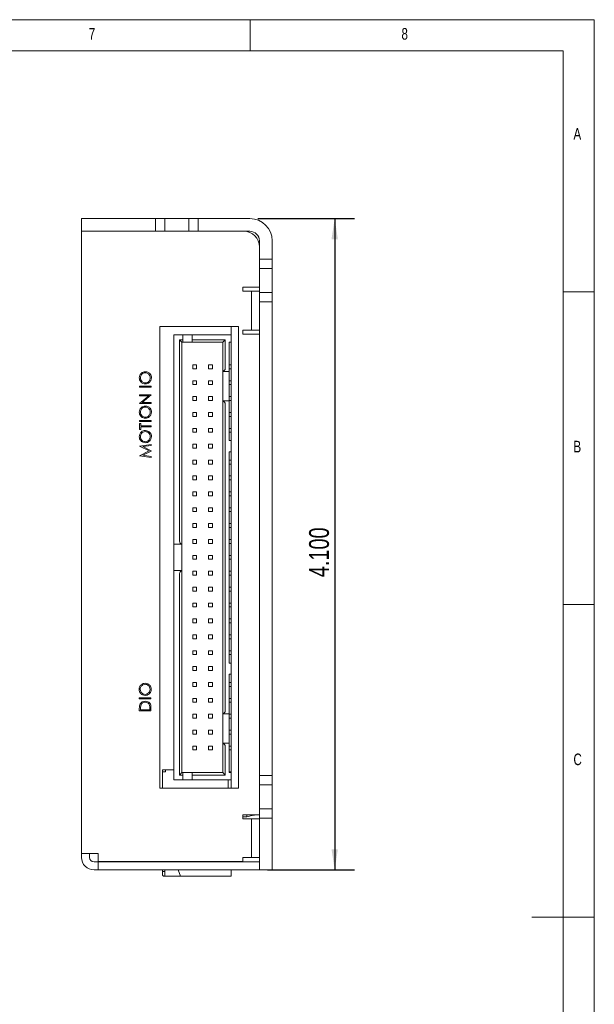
# Model space of a CAD drawing. Header units: inches. Extents: x 0.2 to 16.3, y 0.2 to 11.5.
# Tile 23 of 23: x 12.7 to 16.3, y 5.3 to 11.5. Entities that reach past the tile are written whole.
import ezdxf

# ---------------------------------------------------------------- set-up
doc = ezdxf.new("R2010")
doc.units = ezdxf.units.IN
doc.header["$MEASUREMENT"] = 0
doc.layers.add('FORMAT', color=7, linetype='Continuous')
doc.styles.add('SLDTEXTSTYLE0', font='TXT', dxfattribs={"width": 0.75})
doc.dimstyles.new('SLDDIMSTYLE0', dxfattribs={"dimtxt": 0.125, "dimasz": 0.13, "dimexe": 0, "dimexo": 0.0625, "dimgap": 0.03125, "dimtad": 2, "dimdec": 3, "dimzin": 4, "dimdsep": 46, "dimtxsty": 'Standard', "dimsah": 1, "dimcen": 0.09, "dimadec": 0, "dimazin": 0, "dimtfac": 1, "dimtdec": 3, "dimtofl": 0, "dimtmove": 0, "dimatfit": 3, "dimfxl": 0, "dimtolj": 1, "dimtzin": 12, "dimarcsym": 0})

# ---------------------------------------------------------------- blocks, each defined once
blk = doc.blocks.new('*D20')
at = {"layer": 'FORMAT'}
for p, q in [((14.2206, 10.2443), (14.8293, 10.2443)), ((14.7043, 10.2443), (14.7043, 6.1443)), ((14.2806, 6.1443), (14.8293, 6.1443))]:
    blk.add_line(p, q, dxfattribs=at)
for points in [[(14.7043, 10.2443), (14.6843, 10.1143), (14.7243, 10.1143)], [(14.7043, 6.1443), (14.7243, 6.2743), (14.6843, 6.2743)]]:
    blk.add_solid(points, dxfattribs=at)
at = {"layer": 'FORMAT', "insert": (14.5431, 7.9865), "char_height": 0.125, "attachment_point": 1, "rotation": 90, "style": 'SLDTEXTSTYLE0'}
blk.add_mtext('4.100', dxfattribs=at)

msp = doc.modelspace()

# ---------------------------------------------------------------- linework, layer by layer
at = {"color": 7, "linetype": 'Continuous', "lineweight": 0}
for p, q in [((16.3386, 11.4961), (0.1969, 11.4961)), ((14.1732, 11.2992), (14.1732, 11.4961)), ((16.3386, 0.1969), (16.3386, 11.4961)), ((16.1417, 11.2992), (0.3937, 11.2992)), ((16.1417, 11.2992), (16.1417, 2.372)), ((16.3386, 9.7835), (16.1417, 9.7835)), ((16.1417, 7.815), (16.3386, 7.815)), ((16.3386, 5.8465), (15.9449, 5.8465))]:
    msp.add_line(p, q, dxfattribs=at)
at = {"color": 7, "linetype": 'Continuous', "lineweight": 15}
for p, q in [((13.1106, 10.2443), (13.1106, 10.1643)), ((13.5756, 10.2443), (13.1106, 10.2443)), ((13.5756, 10.1643), (13.5756, 10.2443)), ((13.6356, 10.2443), (13.5756, 10.2443)), ((13.6356, 10.2443), (13.6356, 10.1643)), ((13.7856, 10.2443), (13.6356, 10.2443)), ((13.7856, 10.1643), (13.7856, 10.2443)), ((13.8456, 10.2443), (13.7856, 10.2443)), ((13.8456, 10.2443), (13.8456, 10.1643)), ((14.1706, 10.2443), (13.8456, 10.2443)), ((13.1106, 6.2483), (13.1106, 10.1643)), ((13.5756, 10.1643), (13.1106, 10.1643)), ((13.6356, 10.1643), (13.5756, 10.1643)), ((13.7856, 10.1643), (13.6356, 10.1643)), ((13.8456, 10.1643), (13.7856, 10.1643)), ((14.1706, 10.1643), (13.8456, 10.1643)), ((14.2306, 9.9893), (14.2306, 10.1043)), ((14.3106, 9.9893), (14.3106, 10.1043)), ((14.3106, 9.9893), (14.2306, 9.9893)), ((14.2306, 9.9293), (14.2306, 9.9893)), ((14.3106, 9.9293), (14.3106, 9.9893)), ((14.2306, 9.9293), (14.3106, 9.9293)), ((14.2306, 9.7793), (14.2306, 9.9293)), ((14.3106, 9.7793), (14.3106, 9.9293)), ((14.1266, 9.8118), (14.2306, 9.8118)), ((14.1266, 9.7868), (14.1266, 9.8118)), ((14.1516, 9.7868), (14.1266, 9.7868)), ((14.1806, 9.7868), (14.1516, 9.7868)), ((14.2306, 9.7868), (14.1806, 9.7868)), ((14.1806, 9.5418), (14.1806, 9.7868)), ((14.2306, 9.7793), (14.3106, 9.7793)), ((14.2306, 9.7193), (14.2306, 9.7793)), ((14.3106, 9.7193), (14.3106, 9.7793)), ((14.2306, 9.7193), (14.3106, 9.7193)), ((14.2306, 6.7393), (14.2306, 9.7193)), ((14.3106, 6.7393), (14.3106, 9.7193)), ((13.6036, 9.5643), (14.0996, 9.5643)), ((13.6036, 6.6593), (13.6036, 9.5643)), ((14.0526, 9.5115), (14.0526, 9.5643)), ((14.0996, 9.5643), (14.0996, 6.6593)), ((13.6926, 8.214), (13.6926, 9.5115)), ((13.6926, 9.5115), (13.7476, 9.5115)), ((13.7476, 9.4815), (13.7476, 9.5115)), ((13.7476, 9.5115), (13.8076, 9.5115)), ((13.8076, 9.5115), (13.8076, 9.4815)), ((13.8076, 9.5115), (14.0526, 9.5115)), ((14.0526, 9.5115), (14.0526, 9.4665)), ((14.1266, 9.5168), (14.1266, 9.5418)), ((14.1266, 9.5418), (14.1516, 9.5418)), ((14.2306, 9.5168), (14.1266, 9.5168)), ((14.1516, 9.5418), (14.1806, 9.5418)), ((14.1806, 9.5418), (14.2306, 9.5418)), ((13.7276, 9.4815), (13.7476, 9.4815)), ((13.7276, 8.214), (13.7276, 9.4815)), ((13.7276, 9.4815), (13.7426, 9.4665)), ((13.7426, 8.1947), (13.7426, 9.4665)), ((13.7426, 9.4665), (13.7476, 9.4665)), ((13.7476, 9.4815), (13.7476, 9.4665)), ((13.7476, 9.4665), (13.8076, 9.4665)), ((13.8076, 9.4815), (14.0151, 9.4815)), ((13.8076, 9.4665), (13.8076, 9.4815)), ((13.8076, 9.4665), (14.0001, 9.4665)), ((14.0151, 9.4815), (14.0001, 9.4665)), ((14.0001, 9.4665), (14.0001, 9.2822)), ((14.0151, 9.4815), (14.0151, 9.3015)), ((14.0401, 9.4665), (14.0526, 9.4665)), ((14.0401, 9.3015), (14.0401, 9.4665)), ((14.0526, 8.8465), (14.0526, 9.4665)), ((13.8103, 9.2993), (13.8103, 9.3238)), ((13.8103, 9.3238), (13.8348, 9.3238)), ((13.8103, 9.2993), (13.8348, 9.2993)), ((13.8348, 9.2993), (13.8348, 9.3238)), ((13.9103, 9.2993), (13.9103, 9.3238)), ((13.9103, 9.3238), (13.9348, 9.3238)), ((13.9103, 9.2993), (13.9348, 9.2993)), ((13.9348, 9.2993), (13.9348, 9.3238)), ((14.0401, 9.3238), (14.0526, 9.3238)), ((14.0401, 9.2815), (14.0401, 9.3015)), ((14.0401, 9.2993), (14.0526, 9.2993)), ((14.0001, 9.2815), (14.0001, 9.2822)), ((14.0401, 9.2815), (14.0001, 9.2815)), ((14.0001, 9.2815), (14.0001, 9.0965)), ((14.0401, 9.2515), (14.0401, 9.2815)), ((14.0401, 9.1265), (14.0401, 9.2515)), ((13.476, 9.1886), (13.5489, 9.1886)), ((13.476, 9.182), (13.476, 9.1886)), ((13.5489, 9.182), (13.476, 9.182)), ((13.5489, 9.1886), (13.5489, 9.182)), ((13.8103, 9.1993), (13.8103, 9.2238)), ((13.8103, 9.2238), (13.8348, 9.2238)), ((13.8103, 9.1993), (13.8348, 9.1993)), ((13.8348, 9.1993), (13.8348, 9.2238)), ((13.9103, 9.1993), (13.9103, 9.2238)), ((13.9103, 9.2238), (13.9348, 9.2238)), ((13.9103, 9.1993), (13.9348, 9.1993)), ((13.9348, 9.1993), (13.9348, 9.2238)), ((14.0401, 9.2238), (14.0526, 9.2238)), ((14.0401, 9.1993), (14.0526, 9.1993)), ((13.476, 9.1353), (13.5489, 9.1353)), ((13.476, 9.1287), (13.476, 9.1353)), ((13.5334, 9.1287), (13.476, 9.1287)), ((13.476, 9.0805), (13.5334, 9.1287)), ((13.5489, 9.1338), (13.4917, 9.0857)), ((13.5489, 9.1353), (13.5489, 9.1338)), ((13.8103, 9.0993), (13.8103, 9.1238)), ((13.8103, 9.1238), (13.8348, 9.1238)), ((13.8348, 9.0993), (13.8348, 9.1238)), ((13.9103, 9.0993), (13.9103, 9.1238)), ((13.9103, 9.1238), (13.9348, 9.1238)), ((13.9348, 9.0993), (13.9348, 9.1238)), ((14.0401, 9.0965), (14.0401, 9.1265)), ((14.0401, 9.1238), (14.0526, 9.1238)), ((13.476, 9.0792), (13.476, 9.0805)), ((13.5489, 9.0792), (13.476, 9.0792)), ((13.4917, 9.0857), (13.5489, 9.0857)), ((13.5489, 9.0857), (13.5489, 9.0792)), ((13.8103, 9.0993), (13.8348, 9.0993)), ((13.9103, 9.0993), (13.9348, 9.0993)), ((14.0001, 9.0959), (14.0001, 9.0965)), ((14.0001, 9.0965), (14.0401, 9.0965)), ((14.0001, 9.0959), (14.0001, 7.1272)), ((14.0151, 9.0765), (14.0151, 7.1465)), ((14.0401, 9.0993), (14.0526, 9.0993)), ((14.0401, 9.0765), (14.0401, 9.0965)), ((14.0401, 8.8465), (14.0401, 9.0765)), ((13.8103, 8.9993), (13.8103, 9.0238)), ((13.8103, 9.0238), (13.8348, 9.0238)), ((13.8103, 8.9993), (13.8348, 8.9993)), ((13.8348, 8.9993), (13.8348, 9.0238)), ((13.9103, 8.9993), (13.9103, 9.0238)), ((13.9103, 9.0238), (13.9348, 9.0238)), ((13.9103, 8.9993), (13.9348, 8.9993)), ((13.9348, 8.9993), (13.9348, 9.0238)), ((14.0401, 9.0238), (14.0526, 9.0238)), ((14.0401, 8.9993), (14.0526, 8.9993)), ((13.476, 8.9726), (13.5489, 8.9726)), ((13.476, 8.9661), (13.476, 8.9726)), ((13.5489, 8.9661), (13.476, 8.9661)), ((13.476, 8.9548), (13.4835, 8.9548)), ((13.476, 8.9165), (13.476, 8.9548)), ((13.4835, 8.9548), (13.4835, 8.939)), ((13.4835, 8.939), (13.5489, 8.939)), ((13.4835, 8.9324), (13.4835, 8.9165)), ((13.5489, 8.9324), (13.4835, 8.9324)), ((13.5489, 8.9726), (13.5489, 8.9661)), ((13.5489, 8.939), (13.5489, 8.9324)), ((13.4835, 8.9165), (13.476, 8.9165)), ((13.8103, 8.8993), (13.8103, 8.9238)), ((13.8103, 8.9238), (13.8348, 8.9238)), ((13.8103, 8.8993), (13.8348, 8.8993)), ((13.8348, 8.8993), (13.8348, 8.9238)), ((13.9103, 8.8993), (13.9103, 8.9238)), ((13.9103, 8.9238), (13.9348, 8.9238)), ((13.9103, 8.8993), (13.9348, 8.8993)), ((13.9348, 8.8993), (13.9348, 8.9238)), ((14.0401, 8.9238), (14.0526, 8.9238)), ((14.0401, 8.8993), (14.0526, 8.8993)), ((13.476, 8.8124), (13.5489, 8.8221)), ((13.476, 8.8115), (13.476, 8.8124)), ((13.5359, 8.7814), (13.476, 8.8115)), ((13.5489, 8.8155), (13.4965, 8.8085)), ((13.4965, 8.8085), (13.5489, 8.7822)), ((13.5489, 8.8221), (13.5489, 8.8155)), ((13.8103, 8.7993), (13.8103, 8.8238)), ((13.8103, 8.8238), (13.8348, 8.8238)), ((13.8348, 8.7993), (13.8348, 8.8238)), ((13.9103, 8.7993), (13.9103, 8.8238)), ((13.9103, 8.8238), (13.9348, 8.8238)), ((13.9348, 8.7993), (13.9348, 8.8238)), ((14.0401, 8.8465), (14.0526, 8.8465)), ((14.0526, 8.7765), (14.0526, 8.8465)), ((13.476, 8.7513), (13.5359, 8.7814)), ((13.476, 8.7504), (13.476, 8.7513)), ((13.5489, 8.7408), (13.476, 8.7504)), ((13.5489, 8.7807), (13.4964, 8.7543)), ((13.4964, 8.7543), (13.5489, 8.7474)), ((13.5489, 8.7822), (13.5489, 8.7807)), ((13.5489, 8.7474), (13.5489, 8.7408)), ((13.8103, 8.7993), (13.8348, 8.7993)), ((13.9103, 8.7993), (13.9348, 8.7993)), ((14.0526, 8.7765), (14.0401, 8.7765)), ((14.0401, 7.4465), (14.0401, 8.7765)), ((14.0526, 7.4465), (14.0526, 8.7765)), ((13.8103, 8.6993), (13.8103, 8.7238)), ((13.8103, 8.7238), (13.8348, 8.7238)), ((13.8103, 8.6993), (13.8348, 8.6993)), ((13.8348, 8.6993), (13.8348, 8.7238)), ((13.9103, 8.6993), (13.9103, 8.7238)), ((13.9103, 8.7238), (13.9348, 8.7238)), ((13.9103, 8.6993), (13.9348, 8.6993)), ((13.9348, 8.6993), (13.9348, 8.7238)), ((14.0401, 8.7238), (14.0526, 8.7238)), ((14.0401, 8.6993), (14.0526, 8.6993)), ((13.8103, 8.5993), (13.8103, 8.6238)), ((13.8103, 8.6238), (13.8348, 8.6238)), ((13.8348, 8.5993), (13.8348, 8.6238)), ((13.9103, 8.5993), (13.9103, 8.6238)), ((13.9103, 8.6238), (13.9348, 8.6238)), ((13.9348, 8.5993), (13.9348, 8.6238)), ((14.0401, 8.6238), (14.0526, 8.6238)), ((13.8103, 8.5993), (13.8348, 8.5993)), ((13.9103, 8.5993), (13.9348, 8.5993)), ((14.0401, 8.5993), (14.0526, 8.5993)), ((13.8103, 8.4993), (13.8103, 8.5238)), ((13.8103, 8.5238), (13.8348, 8.5238)), ((13.8103, 8.4993), (13.8348, 8.4993)), ((13.8348, 8.4993), (13.8348, 8.5238)), ((13.9103, 8.4993), (13.9103, 8.5238)), ((13.9103, 8.5238), (13.9348, 8.5238)), ((13.9103, 8.4993), (13.9348, 8.4993)), ((13.9348, 8.4993), (13.9348, 8.5238)), ((14.0401, 8.5238), (14.0526, 8.5238)), ((14.0401, 8.4993), (14.0526, 8.4993)), ((13.8103, 8.3993), (13.8103, 8.4238)), ((13.8103, 8.4238), (13.8348, 8.4238)), ((13.8103, 8.3993), (13.8348, 8.3993)), ((13.8348, 8.3993), (13.8348, 8.4238)), ((13.9103, 8.3993), (13.9103, 8.4238)), ((13.9103, 8.4238), (13.9348, 8.4238)), ((13.9103, 8.3993), (13.9348, 8.3993)), ((13.9348, 8.3993), (13.9348, 8.4238)), ((14.0401, 8.4238), (14.0526, 8.4238)), ((14.0401, 8.3993), (14.0526, 8.3993)), ((13.8103, 8.2993), (13.8103, 8.3238)), ((13.8103, 8.3238), (13.8348, 8.3238)), ((13.8348, 8.2993), (13.8348, 8.3238)), ((13.9103, 8.2993), (13.9103, 8.3238)), ((13.9103, 8.3238), (13.9348, 8.3238)), ((13.9348, 8.2993), (13.9348, 8.3238)), ((14.0401, 8.3238), (14.0526, 8.3238)), ((13.8103, 8.2993), (13.8348, 8.2993)), ((13.9103, 8.2993), (13.9348, 8.2993)), ((14.0401, 8.2993), (14.0526, 8.2993)), ((13.6926, 8.194), (13.6926, 8.214)), ((13.7426, 8.194), (13.6926, 8.194)), ((13.6926, 8.164), (13.6926, 8.194)), ((13.7426, 8.194), (13.7426, 8.1947)), ((13.7426, 8.029), (13.7426, 8.194)), ((13.8103, 8.1993), (13.8103, 8.2238)), ((13.8103, 8.2238), (13.8348, 8.2238)), ((13.8103, 8.1993), (13.8348, 8.1993)), ((13.8348, 8.1993), (13.8348, 8.2238)), ((13.9103, 8.1993), (13.9103, 8.2238)), ((13.9103, 8.2238), (13.9348, 8.2238)), ((13.9103, 8.1993), (13.9348, 8.1993)), ((13.9348, 8.1993), (13.9348, 8.2238)), ((14.0401, 8.2238), (14.0526, 8.2238)), ((14.0401, 8.1993), (14.0526, 8.1993)), ((13.6926, 8.059), (13.6926, 8.164)), ((13.8103, 8.0993), (13.8103, 8.1238)), ((13.8103, 8.1238), (13.8348, 8.1238)), ((13.8348, 8.0993), (13.8348, 8.1238)), ((13.9103, 8.0993), (13.9103, 8.1238)), ((13.9103, 8.1238), (13.9348, 8.1238)), ((13.9348, 8.0993), (13.9348, 8.1238)), ((14.0401, 8.1238), (14.0526, 8.1238)), ((13.6926, 8.029), (13.6926, 8.059)), ((13.8103, 8.0993), (13.8348, 8.0993)), ((13.9103, 8.0993), (13.9348, 8.0993)), ((14.0401, 8.0993), (14.0526, 8.0993)), ((13.7426, 8.029), (13.6926, 8.029)), ((13.6926, 8.009), (13.6926, 8.029)), ((13.6926, 6.7115), (13.6926, 8.009)), ((13.7276, 6.7415), (13.7276, 8.009)), ((13.7426, 8.029), (13.7426, 8.0284)), ((13.7426, 6.7565), (13.7426, 8.0284)), ((13.8103, 7.9993), (13.8103, 8.0238)), ((13.8103, 8.0238), (13.8348, 8.0238)), ((13.8103, 7.9993), (13.8348, 7.9993)), ((13.8348, 7.9993), (13.8348, 8.0238)), ((13.9103, 7.9993), (13.9103, 8.0238)), ((13.9103, 8.0238), (13.9348, 8.0238)), ((13.9103, 7.9993), (13.9348, 7.9993)), ((13.9348, 7.9993), (13.9348, 8.0238)), ((14.0401, 8.0238), (14.0526, 8.0238)), ((14.0401, 7.9993), (14.0526, 7.9993)), ((13.8103, 7.8993), (13.8103, 7.9238)), ((13.8103, 7.9238), (13.8348, 7.9238)), ((13.8103, 7.8993), (13.8348, 7.8993)), ((13.8348, 7.8993), (13.8348, 7.9238)), ((13.9103, 7.8993), (13.9103, 7.9238)), ((13.9103, 7.9238), (13.9348, 7.9238)), ((13.9103, 7.8993), (13.9348, 7.8993)), ((13.9348, 7.8993), (13.9348, 7.9238)), ((14.0401, 7.9238), (14.0526, 7.9238)), ((14.0401, 7.8993), (14.0526, 7.8993)), ((13.8103, 7.7993), (13.8103, 7.8238)), ((13.8103, 7.8238), (13.8348, 7.8238)), ((13.8348, 7.7993), (13.8348, 7.8238)), ((13.9103, 7.7993), (13.9103, 7.8238)), ((13.9103, 7.8238), (13.9348, 7.8238)), ((13.9348, 7.7993), (13.9348, 7.8238)), ((14.0401, 7.8238), (14.0526, 7.8238)), ((13.8103, 7.7993), (13.8348, 7.7993)), ((13.9103, 7.7993), (13.9348, 7.7993)), ((14.0401, 7.7993), (14.0526, 7.7993)), ((13.8103, 7.6993), (13.8103, 7.7238)), ((13.8103, 7.7238), (13.8348, 7.7238)), ((13.8103, 7.6993), (13.8348, 7.6993)), ((13.8348, 7.6993), (13.8348, 7.7238)), ((13.9103, 7.6993), (13.9103, 7.7238)), ((13.9103, 7.7238), (13.9348, 7.7238)), ((13.9103, 7.6993), (13.9348, 7.6993)), ((13.9348, 7.6993), (13.9348, 7.7238)), ((14.0401, 7.7238), (14.0526, 7.7238)), ((14.0401, 7.6993), (14.0526, 7.6993)), ((13.8103, 7.5993), (13.8103, 7.6238)), ((13.8103, 7.6238), (13.8348, 7.6238)), ((13.8348, 7.5993), (13.8348, 7.6238)), ((13.9103, 7.5993), (13.9103, 7.6238)), ((13.9103, 7.6238), (13.9348, 7.6238)), ((13.9348, 7.5993), (13.9348, 7.6238)), ((14.0401, 7.6238), (14.0526, 7.6238)), ((13.8103, 7.5993), (13.8348, 7.5993)), ((13.9103, 7.5993), (13.9348, 7.5993)), ((14.0401, 7.5993), (14.0526, 7.5993)), ((13.8103, 7.4993), (13.8103, 7.5238)), ((13.8103, 7.5238), (13.8348, 7.5238)), ((13.8348, 7.4993), (13.8348, 7.5238)), ((13.9103, 7.4993), (13.9103, 7.5238)), ((13.9103, 7.5238), (13.9348, 7.5238)), ((13.9348, 7.4993), (13.9348, 7.5238)), ((14.0401, 7.5238), (14.0526, 7.5238)), ((13.8103, 7.4993), (13.8348, 7.4993)), ((13.9103, 7.4993), (13.9348, 7.4993)), ((14.0401, 7.4993), (14.0526, 7.4993)), ((14.0401, 7.4465), (14.0526, 7.4465)), ((14.0526, 7.3765), (14.0526, 7.4465)), ((13.8103, 7.3993), (13.8103, 7.4238)), ((13.8103, 7.4238), (13.8348, 7.4238)), ((13.8103, 7.3993), (13.8348, 7.3993)), ((13.8348, 7.3993), (13.8348, 7.4238)), ((13.9103, 7.3993), (13.9103, 7.4238)), ((13.9103, 7.4238), (13.9348, 7.4238)), ((13.9103, 7.3993), (13.9348, 7.3993)), ((13.9348, 7.3993), (13.9348, 7.4238)), ((14.0526, 7.3765), (14.0401, 7.3765)), ((14.0401, 7.1465), (14.0401, 7.3765)), ((14.0526, 6.7565), (14.0526, 7.3765)), ((13.8103, 7.2993), (13.8103, 7.3238)), ((13.8103, 7.3238), (13.8348, 7.3238)), ((13.8348, 7.2993), (13.8348, 7.3238)), ((13.9103, 7.2993), (13.9103, 7.3238)), ((13.9103, 7.3238), (13.9348, 7.3238)), ((13.9348, 7.2993), (13.9348, 7.3238)), ((14.0401, 7.3238), (14.0526, 7.3238)), ((13.8103, 7.2993), (13.8348, 7.2993)), ((13.9103, 7.2993), (13.9348, 7.2993)), ((14.0401, 7.2993), (14.0526, 7.2993)), ((13.4745, 7.2277), (13.5475, 7.2277)), ((13.4745, 7.2212), (13.4745, 7.2277)), ((13.5475, 7.2212), (13.4745, 7.2212)), ((13.5475, 7.2277), (13.5475, 7.2212)), ((13.8103, 7.1993), (13.8103, 7.2238)), ((13.8103, 7.2238), (13.8348, 7.2238)), ((13.8103, 7.1993), (13.8348, 7.1993)), ((13.8348, 7.1993), (13.8348, 7.2238)), ((13.9103, 7.1993), (13.9103, 7.2238)), ((13.9103, 7.2238), (13.9348, 7.2238)), ((13.9103, 7.1993), (13.9348, 7.1993)), ((13.9348, 7.1993), (13.9348, 7.2238)), ((14.0401, 7.2238), (14.0526, 7.2238)), ((14.0401, 7.1993), (14.0526, 7.1993)), ((13.4745, 7.1464), (13.4745, 7.1611)), ((13.5475, 7.1464), (13.4745, 7.1464)), ((13.482, 7.1581), (13.482, 7.1529)), ((13.482, 7.1529), (13.54, 7.1529)), ((13.54, 7.1529), (13.54, 7.1613)), ((13.5475, 7.169), (13.5475, 7.1464)), ((14.0401, 7.1265), (14.0401, 7.1465)), ((13.8103, 7.0993), (13.8103, 7.1238)), ((13.8103, 7.1238), (13.8348, 7.1238)), ((13.8103, 7.0993), (13.8348, 7.0993)), ((13.8348, 7.0993), (13.8348, 7.1238)), ((13.9103, 7.0993), (13.9103, 7.1238)), ((13.9103, 7.1238), (13.9348, 7.1238)), ((13.9103, 7.0993), (13.9348, 7.0993)), ((13.9348, 7.0993), (13.9348, 7.1238)), ((14.0001, 7.1272), (14.0001, 7.1265)), ((14.0401, 7.1265), (14.0001, 7.1265)), ((14.0001, 7.1265), (14.0001, 6.9415)), ((14.0401, 7.0965), (14.0401, 7.1265)), ((14.0401, 7.1238), (14.0526, 7.1238)), ((14.0401, 7.0993), (14.0526, 7.0993)), ((14.0401, 6.9715), (14.0401, 7.0965)), ((13.8103, 6.9993), (13.8103, 7.0238)), ((13.8103, 7.0238), (13.8348, 7.0238)), ((13.8348, 6.9993), (13.8348, 7.0238)), ((13.9103, 6.9993), (13.9103, 7.0238)), ((13.9103, 7.0238), (13.9348, 7.0238)), ((13.9348, 6.9993), (13.9348, 7.0238)), ((14.0401, 7.0238), (14.0526, 7.0238)), ((13.8103, 6.9993), (13.8348, 6.9993)), ((13.9103, 6.9993), (13.9348, 6.9993)), ((14.0001, 6.9409), (14.0001, 6.9415)), ((14.0001, 6.9415), (14.0401, 6.9415)), ((14.0401, 6.9993), (14.0526, 6.9993)), ((14.0401, 6.9415), (14.0401, 6.9715)), ((14.0401, 6.9215), (14.0401, 6.9415)), ((13.8103, 6.8993), (13.8103, 6.9238)), ((13.8103, 6.9238), (13.8348, 6.9238)), ((13.8103, 6.8993), (13.8348, 6.8993)), ((13.8348, 6.8993), (13.8348, 6.9238)), ((13.9103, 6.8993), (13.9103, 6.9238)), ((13.9103, 6.9238), (13.9348, 6.9238)), ((13.9103, 6.8993), (13.9348, 6.8993)), ((13.9348, 6.8993), (13.9348, 6.9238)), ((14.0001, 6.9409), (14.0001, 6.7565)), ((14.0151, 6.9215), (14.0151, 6.7415)), ((14.0401, 6.9238), (14.0526, 6.9238)), ((14.0401, 6.7565), (14.0401, 6.9215)), ((14.0401, 6.8993), (14.0526, 6.8993)), ((13.6195, 6.7743), (13.6392, 6.7743)), ((13.6195, 6.7625), (13.6195, 6.7743)), ((13.6195, 6.6593), (13.6195, 6.7625)), ((13.6195, 6.7625), (13.6313, 6.7625)), ((13.6392, 6.7625), (13.6313, 6.7625)), ((13.6392, 6.7743), (13.6926, 6.7743)), ((13.6392, 6.7743), (13.6392, 6.7625)), ((13.7276, 6.7415), (13.7426, 6.7565)), ((13.7476, 6.7565), (13.7426, 6.7565)), ((13.7476, 6.7565), (13.7476, 6.7415)), ((13.8076, 6.7565), (13.7476, 6.7565)), ((13.8076, 6.7415), (13.8076, 6.7565)), ((14.0001, 6.7565), (13.8076, 6.7565)), ((14.0151, 6.7415), (14.0001, 6.7565)), ((14.0526, 6.7625), (14.0401, 6.7625)), ((14.0526, 6.7565), (14.0401, 6.7565)), ((14.0526, 6.7565), (14.0526, 6.7115)), ((13.6926, 6.7115), (13.7476, 6.7115)), ((13.7276, 6.7415), (13.7476, 6.7415)), ((13.7476, 6.7115), (13.7476, 6.7415)), ((13.7476, 6.7115), (13.8076, 6.7115)), ((13.8076, 6.7415), (13.8076, 6.7115)), ((14.0151, 6.7415), (13.8076, 6.7415)), ((13.8076, 6.7115), (14.0526, 6.7115)), ((14.0329, 6.7115), (14.0329, 6.6593)), ((14.0526, 6.6593), (14.0526, 6.7115)), ((14.3106, 6.7393), (14.2306, 6.7393)), ((14.2306, 6.6793), (14.2306, 6.7393)), ((14.3106, 6.6793), (14.3106, 6.7393)), ((14.0996, 6.6593), (13.6036, 6.6593)), ((14.2306, 6.6793), (14.3106, 6.6793)), ((14.2306, 6.5293), (14.2306, 6.6793)), ((14.3106, 6.5293), (14.3106, 6.6793)), ((14.2306, 6.5293), (14.3106, 6.5293)), ((14.2306, 6.4693), (14.2306, 6.5293)), ((14.3106, 6.4693), (14.3106, 6.5293)), ((14.1266, 6.4918), (14.2306, 6.4918)), ((14.1266, 6.4668), (14.1266, 6.4918)), ((14.151, 6.479), (14.1266, 6.479)), ((14.1516, 6.4668), (14.1266, 6.4668)), ((14.151, 6.4794), (14.151, 6.4918)), ((14.1806, 6.4668), (14.1516, 6.4668)), ((14.1517, 6.4792), (14.1904, 6.4896)), ((14.2306, 6.4668), (14.1806, 6.4668)), ((14.1806, 6.2218), (14.1806, 6.4668)), ((14.1904, 6.4918), (14.1904, 6.4896)), ((14.2306, 6.1443), (14.2306, 6.4693)), ((14.2306, 6.4693), (14.3106, 6.4693)), ((14.3106, 6.1443), (14.3106, 6.4693)), ((13.1896, 6.2483), (13.1106, 6.2483)), ((13.1106, 6.2233), (13.1106, 6.2483)), ((13.1606, 6.2233), (13.1606, 6.2483)), ((13.1896, 6.2483), (13.2146, 6.2483)), ((13.2146, 6.2483), (13.2146, 6.1978)), ((13.2146, 6.1978), (14.1266, 6.1978)), ((13.6195, 6.1943), (13.6195, 6.1978)), ((13.6352, 6.1978), (13.6352, 6.1943)), ((13.714, 6.1943), (13.714, 6.1978)), ((14.0526, 6.1978), (14.0526, 6.1943)), ((14.1266, 6.1978), (14.1266, 6.2218)), ((14.1266, 6.2218), (14.1516, 6.2218)), ((14.1516, 6.2218), (14.1806, 6.2218)), ((14.1806, 6.2218), (14.2306, 6.2218)), ((13.1896, 6.1943), (13.2146, 6.1943)), ((13.1896, 6.1443), (13.2146, 6.1443)), ((13.2146, 6.1443), (13.2146, 6.1943)), ((13.2146, 6.1943), (14.2306, 6.1943)), ((13.2146, 6.1443), (14.2306, 6.1443)), ((13.6195, 6.1346), (13.6195, 6.1443)), ((13.6352, 6.1443), (13.6352, 6.1168)), ((13.7337, 6.105), (13.7194, 6.1443)), ((14.0526, 6.1443), (14.0526, 6.105)), ((14.3106, 6.1443), (14.2306, 6.1443)), ((13.6313, 6.1346), (13.6195, 6.1346)), ((13.6195, 6.1346), (13.6195, 6.1168)), ((13.6352, 6.1346), (13.6313, 6.1346)), ((13.6313, 6.105), (13.6352, 6.105)), ((13.6352, 6.1168), (13.6352, 6.105)), ((13.6352, 6.105), (13.7337, 6.105)), ((14.0526, 6.105), (13.7337, 6.105))]:
    msp.add_line(p, q, dxfattribs=at)
for centre, radius, start, end in [((14.1706, 10.1043), 0.14, 0, 90), ((14.1306, 10.0643), 0.1, 360, 90), ((14.1706, 10.1043), 0.06, 0, 90), ((13.9951, 9.3015), 0.02, 284.47751, 0), ((13.9951, 9.0765), 0.02, 0, 75.52249), ((13.7476, 8.214), 0.02, 180, 255.52249), ((13.7476, 8.009), 0.02, 104.47751, 180), ((13.9951, 7.1465), 0.02, 284.47751, 0), ((13.9951, 6.9215), 0.02, 0, 75.52249), ((13.1896, 6.2233), 0.079, 180, 270), ((13.1896, 6.2233), 0.029, 180, 270), ((13.6313, 6.1168), 0.0118, 180, 270)]:
    msp.add_arc(centre, radius, start, end, dxfattribs=at)
for points, knots in [([(13.4742, 9.2414), (13.4748, 9.2471), (13.476, 9.2585), (13.4863, 9.2713), (13.499, 9.279), (13.508, 9.2798), (13.5125, 9.2802)], [0, 0, 0, 0, 0.279769, 0.55936, 0.77957, 1, 1, 1, 1]), ([(13.5128, 9.2035), (13.5072, 9.2042), (13.4959, 9.2055), (13.4831, 9.2155), (13.4755, 9.2281), (13.4746, 9.2369), (13.4742, 9.2414)], [0, 0, 0, 0, 0.279731, 0.559327, 0.77968, 1, 1, 1, 1]), ([(13.5124, 9.2736), (13.5078, 9.2731), (13.4986, 9.2719), (13.4885, 9.2631), (13.4827, 9.2526), (13.482, 9.2453), (13.4816, 9.2417)], [0, 0, 0, 0, 0.279468, 0.55887, 0.779516, 1, 1, 1, 1]), ([(13.4816, 9.2417), (13.4822, 9.2371), (13.4834, 9.2279), (13.4915, 9.2173), (13.5019, 9.211), (13.5091, 9.2104), (13.5128, 9.2101)], [0, 0, 0, 0, 0.279628, 0.559351, 0.77963, 1, 1, 1, 1]), ([(13.5433, 9.2417), (13.5428, 9.2463), (13.5417, 9.2556), (13.5338, 9.2663), (13.5234, 9.2726), (13.5161, 9.2733), (13.5124, 9.2736)], [0, 0, 0, 0, 0.279827, 0.559389, 0.779654, 1, 1, 1, 1]), ([(13.5125, 9.2802), (13.5181, 9.2795), (13.5294, 9.2782), (13.542, 9.2679), (13.5497, 9.2553), (13.5504, 9.2464), (13.5508, 9.242)], [0, 0, 0, 0, 0.27963, 0.559342, 0.779596, 1, 1, 1, 1]), ([(13.5508, 9.242), (13.5502, 9.2363), (13.5489, 9.225), (13.5386, 9.2124), (13.5261, 9.2047), (13.5172, 9.2039), (13.5128, 9.2035)], [0, 0, 0, 0, 0.279663, 0.559353, 0.779636, 1, 1, 1, 1]), ([(13.5128, 9.2101), (13.5174, 9.2106), (13.5266, 9.2117), (13.5365, 9.2205), (13.5424, 9.2309), (13.543, 9.2381), (13.5433, 9.2417)], [0, 0, 0, 0, 0.279415, 0.559076, 0.779476, 1, 1, 1, 1]), ([(13.4742, 9.0254), (13.4748, 9.0311), (13.476, 9.0426), (13.4863, 9.0553), (13.499, 9.0631), (13.508, 9.0638), (13.5125, 9.0642)], [0, 0, 0, 0, 0.279768, 0.559359, 0.779571, 1, 1, 1, 1]), ([(13.5124, 9.0577), (13.5078, 9.0571), (13.4986, 9.056), (13.4885, 9.0471), (13.4827, 9.0366), (13.482, 9.0294), (13.4816, 9.0257)], [0, 0, 0, 0, 0.2794677, 0.5588696, 0.7795152, 1, 1, 1, 1]), ([(13.5433, 9.0257), (13.5428, 9.0304), (13.5417, 9.0396), (13.5338, 9.0504), (13.5234, 9.0567), (13.5161, 9.0573), (13.5124, 9.0577)], [0, 0, 0, 0, 0.2798297, 0.5593896, 0.7796546, 1, 1, 1, 1]), ([(13.5125, 9.0642), (13.5181, 9.0636), (13.5294, 9.0623), (13.542, 9.0519), (13.5497, 9.0393), (13.5504, 9.0305), (13.5508, 9.026)], [0, 0, 0, 0, 0.27963, 0.559344, 0.779597, 1, 1, 1, 1]), ([(13.5128, 8.9876), (13.5072, 8.9882), (13.4959, 8.9896), (13.4831, 8.9996), (13.4755, 9.0122), (13.4746, 9.021), (13.4742, 9.0254)], [0, 0, 0, 0, 0.279731, 0.559327, 0.779681, 1, 1, 1, 1]), ([(13.4816, 9.0257), (13.4822, 9.0211), (13.4834, 9.0119), (13.4915, 9.0014), (13.5019, 8.9951), (13.5091, 8.9944), (13.5128, 8.9941)], [0, 0, 0, 0, 0.279627, 0.559349, 0.77963, 1, 1, 1, 1]), ([(13.5508, 9.026), (13.5502, 9.0204), (13.5489, 9.0091), (13.5386, 8.9965), (13.5261, 8.9887), (13.5172, 8.988), (13.5128, 8.9876)], [0, 0, 0, 0, 0.279663, 0.559353, 0.779636, 1, 1, 1, 1]), ([(13.5128, 8.9941), (13.5174, 8.9947), (13.5266, 8.9958), (13.5365, 9.0046), (13.5424, 9.0149), (13.543, 9.0221), (13.5433, 9.0257)], [0, 0, 0, 0, 0.279416, 0.559076, 0.779478, 1, 1, 1, 1]), ([(13.4742, 8.8712), (13.4748, 8.8769), (13.476, 8.8883), (13.4863, 8.9011), (13.499, 8.9088), (13.508, 8.9096), (13.5125, 8.91)], [0, 0, 0, 0, 0.2797666, 0.5593589, 0.7795706, 1, 1, 1, 1]), ([(13.5128, 8.8333), (13.5072, 8.834), (13.4959, 8.8353), (13.4831, 8.8453), (13.4755, 8.8579), (13.4746, 8.8668), (13.4742, 8.8712)], [0, 0, 0, 0, 0.279731, 0.559327, 0.779679, 1, 1, 1, 1]), ([(13.5124, 8.9034), (13.5078, 8.9029), (13.4986, 8.9017), (13.4885, 8.8929), (13.4827, 8.8824), (13.482, 8.8751), (13.4816, 8.8715)], [0, 0, 0, 0, 0.279468, 0.558871, 0.779516, 1, 1, 1, 1]), ([(13.4816, 8.8715), (13.4822, 8.8669), (13.4834, 8.8577), (13.4915, 8.8472), (13.5019, 8.8409), (13.5091, 8.8402), (13.5128, 8.8399)], [0, 0, 0, 0, 0.279627, 0.55935, 0.77963, 1, 1, 1, 1]), ([(13.5433, 8.8715), (13.5428, 8.8761), (13.5417, 8.8854), (13.5338, 8.8961), (13.5234, 8.9024), (13.5161, 8.9031), (13.5124, 8.9034)], [0, 0, 0, 0, 0.27983, 0.55939, 0.779654, 1, 1, 1, 1]), ([(13.5125, 8.91), (13.5181, 8.9093), (13.5294, 8.908), (13.542, 8.8977), (13.5497, 8.8851), (13.5504, 8.8762), (13.5508, 8.8718)], [0, 0, 0, 0, 0.27963, 0.559343, 0.779597, 1, 1, 1, 1]), ([(13.5508, 8.8718), (13.5502, 8.8661), (13.5489, 8.8548), (13.5386, 8.8422), (13.5261, 8.8345), (13.5172, 8.8337), (13.5128, 8.8333)], [0, 0, 0, 0, 0.279663, 0.559353, 0.779636, 1, 1, 1, 1]), ([(13.5128, 8.8399), (13.5174, 8.8404), (13.5266, 8.8415), (13.5365, 8.8503), (13.5424, 8.8607), (13.543, 8.8679), (13.5433, 8.8715)], [0, 0, 0, 0, 0.279416, 0.559076, 0.779477, 1, 1, 1, 1]), ([(13.4727, 7.2805), (13.4733, 7.2863), (13.4745, 7.2977), (13.4848, 7.3105), (13.4975, 7.3182), (13.5065, 7.319), (13.511, 7.3193)], [0, 0, 0, 0, 0.279768, 0.559359, 0.779572, 1, 1, 1, 1]), ([(13.511, 7.3193), (13.5166, 7.3187), (13.5279, 7.3174), (13.5405, 7.307), (13.5482, 7.2945), (13.5489, 7.2856), (13.5493, 7.2811)], [0, 0, 0, 0, 0.279631, 0.559343, 0.779598, 1, 1, 1, 1]), ([(13.5113, 7.2427), (13.5057, 7.2434), (13.4944, 7.2447), (13.4816, 7.2547), (13.474, 7.2673), (13.4731, 7.2761), (13.4727, 7.2805)], [0, 0, 0, 0, 0.279731, 0.559327, 0.77968, 1, 1, 1, 1]), ([(13.511, 7.3128), (13.5063, 7.3122), (13.4971, 7.3111), (13.487, 7.3022), (13.4812, 7.2917), (13.4805, 7.2845), (13.4802, 7.2809)], [0, 0, 0, 0, 0.2794679, 0.5588705, 0.7795157, 1, 1, 1, 1]), ([(13.4802, 7.2809), (13.4807, 7.2763), (13.4819, 7.267), (13.4901, 7.2565), (13.5004, 7.2502), (13.5077, 7.2496), (13.5113, 7.2492)], [0, 0, 0, 0, 0.279627, 0.559349, 0.779631, 1, 1, 1, 1]), ([(13.5418, 7.2809), (13.5413, 7.2855), (13.5403, 7.2947), (13.5323, 7.3055), (13.5219, 7.3118), (13.5146, 7.3125), (13.511, 7.3128)], [0, 0, 0, 0, 0.27983, 0.559389, 0.779653, 1, 1, 1, 1]), ([(13.5493, 7.2811), (13.5487, 7.2755), (13.5475, 7.2642), (13.5371, 7.2516), (13.5246, 7.2439), (13.5158, 7.2431), (13.5113, 7.2427)], [0, 0, 0, 0, 0.2796633, 0.5593542, 0.7796362, 1, 1, 1, 1]), ([(13.5113, 7.2492), (13.5159, 7.2498), (13.5251, 7.2509), (13.535, 7.2597), (13.541, 7.27), (13.5416, 7.2773), (13.5418, 7.2809)], [0, 0, 0, 0, 0.279417, 0.559077, 0.779478, 1, 1, 1, 1]), ([(13.4772, 7.1843), (13.479, 7.188), (13.4826, 7.1954), (13.4949, 7.2044), (13.5055, 7.2055), (13.5119, 7.2062)], [0, 0, 0, 0, 0.280264, 0.560715, 1, 1, 1, 1]), ([(13.5119, 7.1997), (13.5085, 7.1994), (13.5017, 7.199), (13.4931, 7.1944), (13.4869, 7.188), (13.485, 7.183), (13.4841, 7.1805)], [0, 0, 0, 0, 0.280179, 0.559765, 0.779795, 1, 1, 1, 1]), ([(13.5119, 7.2062), (13.5174, 7.2057), (13.5283, 7.2046), (13.5414, 7.1952), (13.5471, 7.1819), (13.5473, 7.1733), (13.5475, 7.169)], [0, 0, 0, 0, 0.280125, 0.559249, 0.778837, 1, 1, 1, 1]), ([(13.5381, 7.1821), (13.5368, 7.1851), (13.5343, 7.1909), (13.5251, 7.1982), (13.5169, 7.1991), (13.5119, 7.1997)], [0, 0, 0, 0, 0.2805367, 0.5610145, 1, 1, 1, 1]), ([(13.4745, 7.1611), (13.4745, 7.1655), (13.4746, 7.1733), (13.4764, 7.1809), (13.4772, 7.1843)], [0, 0, 0, 0, 0.560446, 1, 1, 1, 1]), ([(13.4841, 7.1805), (13.4833, 7.1763), (13.482, 7.1689), (13.482, 7.1614), (13.482, 7.1581)], [0, 0, 0, 0, 0.559543, 1, 1, 1, 1]), ([(13.54, 7.1613), (13.54, 7.1652), (13.54, 7.1722), (13.5387, 7.1791), (13.5381, 7.1821)], [0, 0, 0, 0, 0.560425, 1, 1, 1, 1]), ([(14.2092, 6.4902), (14.2032, 6.4895), (14.1943, 6.4884), (14.1837, 6.4872), (14.1802, 6.4869)], [0, 0, 0, 0, 0.676217, 1, 1, 1, 1]), ([(14.2145, 6.4918), (14.2143, 6.4916), (14.2127, 6.4906), (14.2108, 6.4904), (14.2092, 6.4902)], [0, 0, 0, 0, 0.1362688, 1, 1, 1, 1])]:
    msp.add_open_spline(points, degree=3, knots=knots, dxfattribs=at)

# ---------------------------------------------------------------- texts
at = {"color": 7, "linetype": 'Continuous', "lineweight": 0, "char_height": 0.0729, "attachment_point": 1, "style": 'SLDTEXTSTYLE0'}
for s, insert in [('7', (13.1562, 11.4436)), ('8', (15.1247, 11.4436)), ('A', (16.2073, 10.8137)), ('B', (16.2073, 8.8452)), ('C', (16.2073, 6.8767))]:
    msp.add_mtext(s, dxfattribs=dict(at, insert=insert))

# ---------------------------------------------------------------- dimensions: what is measured, and where the dimension line sits
at = {"layer": 'FORMAT'}
dim = msp.add_linear_dim(base=(14.7043, 6.1443), p1=(14.1706, 10.2443), p2=(14.2306, 6.1443), angle=90, dimstyle='SLDDIMSTYLE0', dxfattribs=at)
dim.commit()
dim.dimension.update_dxf_attribs({"geometry": '*D20', "text_midpoint": (14.7043, 8.1943), "dimtype": 160})

doc.saveas('drawing.dxf')
